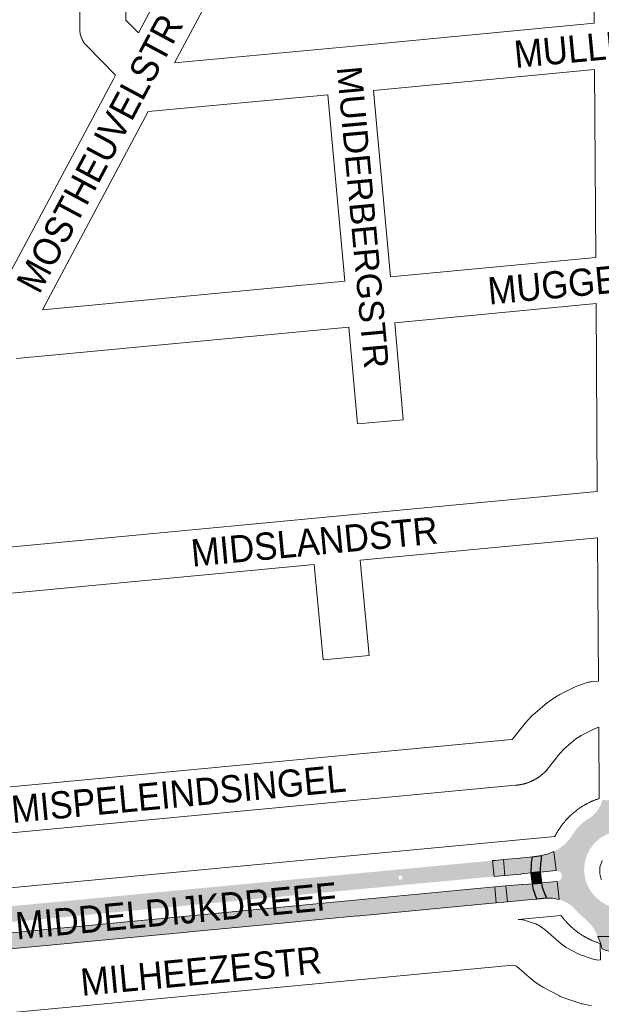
# Paper-space layout 'Layout1' of a CAD drawing. Header units: metres. Extents: x 123097 to 144122, y 392739 to 407589.
# Tile 40 of 256: x 126929 to 127094, y 400605 to 400884. Entities that reach past the tile are written whole.
import ezdxf
from ezdxf.enums import TextEntityAlignment as Align

# ---------------------------------------------------------------- set-up
doc = ezdxf.new("R2010")
doc.units = ezdxf.units.M
doc.header["$MEASUREMENT"] = 0
for name, color, linetype, lineweight in [('gs-anno-wegen algemeen tekst', 7, 'Continuous', 0), ('gs-knt-aanvullende hoofdweg', 7, 'Continuous', 0), ('gs-knt-wegen algemeen', 7, 'Continuous', 0), ('ir-ARC-asfalt-hoofdwegen-te inspecteren', 5, 'Continuous', 0), ('ir-ARC-fietspaden naastliggend- te inspecteren', 1, 'Continuous', 0)]:
    doc.layers.add(name, color=color, linetype=linetype, lineweight=lineweight)
doc.styles.add('Style-Arial', font='arial.ttf')

psp = doc.layouts.get("Layout1")

# ---------------------------------------------------------------- hatches: boundary and pattern name
at = {"layer": 'ir-ARC-asfalt-hoofdwegen-te inspecteren', "linetype": 'Continuous', "lineweight": 13}
h = psp.add_hatch(color=5, dxfattribs=at)
h.paths.add_polyline_path([(127081.106, 400648.745, 0.1233797), (127085.465, 400653.015, -0.0658417), (127087.245, 400655.353), (127087.246, 400655.353), (127087.68, 400655.784), (127088.383, 400656.401), (127088.859, 400656.779), (127090.159, 400657.627, 0.1370025), (127093.179, 400660.971), (127093.182, 400660.97), (127093.498, 400661.65), (127093.488, 400661.655), (127093.908, 400662.794), (127098.119, 400662.714, 0.2768972), (127098.937, 400662.146), (127099.665, 400662.126, 0.3032137), (127100.564, 400662.72), (127106.205, 400662.521, 0.0328995), (127107.339, 400660.462), (127107.338, 400660.462), (127107.401, 400660.367, 0.0003956), (127107.416, 400660.343), (127107.671, 400659.954, 0.0000848), (127107.674, 400659.949), (127107.75, 400659.834), (127107.753, 400659.837, 0.0640466), (127110.833, 400656.499, -0.0470378), (127113.057, 400654.324, 0.1105467), (127116.012, 400652.018), (127116.012, 400652.018), (127116.019, 400652.015, 0.0031029), (127116.116, 400651.97), (127116.22, 400651.921), (127116.57, 400651.758), (127116.574, 400651.757), (127116.692, 400651.702), (127116.699, 400651.717), (127117.3, 400651.528), (127118.045, 400651.356), (127118.444, 400646.401), (127118.248, 400646.384, 1.0124127), (127118.568, 400643.429), (127118.744, 400643.446), (127119.274, 400638.031), (127118.662, 400637.726), (127118.183, 400637.456), (127118.178, 400637.465), (127117.53, 400637.087), (127117.534, 400637.08, 0.1056853), (127114.341, 400633.819, -0.0611965), (127111.42, 400630.205), (127110.962, 400629.802), (127110.963, 400629.802, -0.0395369), (127109.222, 400628.509, 0.0818475), (127107.034, 400626.485), (127107.033, 400626.486), (127106.834, 400626.224), (127106.661, 400625.997), (127106.659, 400625.993), (127106.579, 400625.888), (127106.593, 400625.878), (127106.148, 400625.106), (127105.697, 400624.183), (127100.779, 400624.202), (127100.81, 400624.662, 0.4014431), (127099.828, 400625.685), (127099.042, 400625.697, 0.4376534), (127098.075, 400624.687), (127098.119, 400624.213), (127092.572, 400624.234), (127092.124, 400625.167), (127091.947, 400625.569), (127091.936, 400625.594, 0.000006), (127091.936, 400625.594), (127091.876, 400625.73), (127091.863, 400625.724, 0.0718903), (127089.632, 400628.59), (127089.635, 400628.594), (127089.529, 400628.688, 0.0004374), (127089.513, 400628.703), (127087.703, 400630.315), (127087.133, 400630.859), (127086.604, 400631.437, 0.0925189), (127083.741, 400633.798), (127083.743, 400633.802), (127083.644, 400633.851, 0.0002417), (127083.635, 400633.856), (127083.179, 400634.081), (127083.171, 400634.084), (127083.071, 400634.134), (127083.067, 400634.127), (127082.42, 400634.397), (127081.641, 400634.658), (127081.103, 400639.78, 0.9694305), (127080.765, 400642.839), (127080.133, 400648.229), (127080.448, 400648.385), (127080.452, 400648.378), (127081.108, 400648.742)])
h.paths.add_polyline_path([(127100.4, 400660.708), (127100.4, 400661.708), (127101.4, 400661.708), (127101.4, 400660.708)], flags=16)
h.paths.add_polyline_path([(127099.129, 400660.665), (127099.129, 400661.665), (127100.129, 400661.665), (127100.129, 400660.665)], flags=16)
h.paths.add_polyline_path([(127099.28, 400632.159), (127097.205, 400632.437), (127095.221, 400633.104), (127093.399, 400634.135), (127091.806, 400635.494), (127090.499, 400637.129), (127089.527, 400638.983), (127088.924, 400640.988), (127088.815, 400642.067), (127088.771, 400642.067), (127088.771, 400642.498), (127088.713, 400643.071), (127088.771, 400643.717), (127088.771, 400644.067), (127088.802, 400644.067), (127088.9, 400645.155), (127089.48, 400647.167), (127090.431, 400649.032), (127091.719, 400650.682), (127093.297, 400652.059), (127095.107, 400653.11), (127097.084, 400653.8), (127099.164, 400654.102), (127101.058, 400654.029), (127103.101, 400653.572), (127105.02, 400652.736), (127106.746, 400651.551), (127108.215, 400650.059), (127109.375, 400648.316), (127110.183, 400646.385), (127110.609, 400644.335), (127110.639, 400642.243), (127110.271, 400640.182), (127109.519, 400638.228), (127108.41, 400636.453), (127106.984, 400634.92), (127105.293, 400633.686), (127103.398, 400632.795), (127101.369, 400632.28)], flags=16)
at = {"layer": 'ir-ARC-asfalt-hoofdwegen-te inspecteren', "linetype": 'Continuous', "lineweight": 13, "extrusion": (0, 0, -1)}
for points in [[(-127080.133, 400648.229), (-127080.765, 400642.839), (-127076.293, 400642.372), (-127076.282, 400642.493, 0.0491328), (-127076.694, 400647.124), (-127077.744, 400647.369, -0.0469725)], [(-126858.837, 400616.461, 0.0340557), (-126864.074, 400618.064, 0.0233379), (-126873.414, 400619.442), (-126877.212, 400619.805), (-126877.132, 400620.596), (-126885.153, 400621.362), (-126886.781, 400621.495), (-127000, 400632.239), (-127063.432, 400638.219), (-127063.854, 400633.742), (-127063.803, 400633.737), (-127063.734, 400633.731), (-127063.734, 400633.731), (-127024.274, 400630), (-127024.273, 400630.01), (-127023.527, 400629.94), (-127023.528, 400629.93), (-127007.867, 400628.449), (-127007.866, 400628.457), (-127007.12, 400628.387), (-127007.12, 400628.379), (-126977.066, 400625.537), (-126977.065, 400625.541), (-126976.319, 400625.471), (-126976.319, 400625.467), (-126944.264, 400622.436), (-126944.263, 400622.438), (-126943.517, 400622.368), (-126943.517, 400622.366), (-126883.744, 400616.715), (-126881.63, 400616.514), (-126881.629, 400616.52), (-126880.883, 400616.448), (-126880.883, 400616.442), (-126872.071, 400615.603), (-126869.086, 400615.241, -0.0277548), (-126864.296, 400614.322), (-126864.296, 400614.324), (-126863.57, 400614.136), (-126863.57, 400614.134, -0.0335168), (-126857.999, 400612.232), (-126854.274, 400610.721), (-126853.345, 400610.372), (-126852.409, 400610.046), (-126851.581, 400609.787), (-126851.581, 400609.787), (-126851.223, 400609.675), (-126850.091, 400609.394), (-126847.048, 400608.717), (-126846.546, 400608.634), (-126845.741, 400613.057), (-126847.691, 400613.438), (-126849.256, 400613.816), (-126849.495, 400613.033), (-126851.591, 400613.608), (-126854.278, 400614.648)], [(-127092.572, 400624.234), (-127098.119, 400624.213), (-127098.536, 400619.721, 0.0997312), (-127093.856, 400620.696), (-127093.625, 400621.423, -0.0331033)]]:
    psp.add_hatch(color=5, dxfattribs=at).paths.add_polyline_path(points)
at = {"layer": 'ir-ARC-asfalt-hoofdwegen-te inspecteren', "linetype": 'Continuous', "lineweight": 13}
h = psp.add_hatch(color=5, dxfattribs=at)
h.paths.add_polyline_path([(126865.252, 400627.786, 0.0405563), (126875.285, 400627.955), (126878.456, 400628.252), (126881.043, 400628.476), (126973.481, 400637.23), (126973.482, 400637.225), (126974.228, 400637.295), (126974.228, 400637.301), (127000, 400639.742), (127006.265, 400640.333), (127006.265, 400640.332), (127007.011, 400640.402), (127007.011, 400640.404), (127038.059, 400643.334), (127038.06, 400643.327), (127038.806, 400643.397), (127038.806, 400643.404), (127054.488, 400644.884), (127054.489, 400644.877), (127055.235, 400644.947), (127055.235, 400644.954), (127062.797, 400645.668), (127063.22, 400641.186), (127000, 400635.233), (126886.848, 400624.509), (126884.868, 400624.34), (126876.851, 400623.59), (126876.742, 400624.382), (126875.35, 400624.261, -0.057589), (126862.952, 400624.311), (126860.305, 400624.708, 0.0602987), (126847.947, 400625.239), (126847.121, 400625.135), (126847.225, 400624.345), (126843.715, 400623.728), (126842.892, 400628.156), (126843.415, 400628.27), (126844.379, 400628.464), (126845.381, 400628.636), (126846.508, 400628.807, -0.0424985), (126850.834, 400629.057), (126854.842, 400629.006, -0.0473368), (126860.804, 400628.42), (126862.794, 400628.088), (126863.655, 400627.964), (126863.654, 400627.957), (126864.398, 400627.865), (126864.399, 400627.873)])
h.paths.add_polyline_path([(127036.275, 400640.323), (127036.183, 400641.319), (127037.179, 400641.411), (127037.271, 400640.415)], flags=16)
h.paths.add_polyline_path([(126908.598, 400628.149), (126908.5, 400629.145), (126909.496, 400629.243), (126909.594, 400628.247)], flags=16)
h.paths.add_polyline_path([(126972.248, 400634.365), (126972.182, 400635.363), (126973.18, 400635.429), (126973.246, 400634.431)], flags=16)
at = {"layer": 'ir-ARC-asfalt-hoofdwegen-te inspecteren', "linetype": 'Continuous', "lineweight": 13, "extrusion": (0, 0, -1)}
psp.add_hatch(color=5, dxfattribs=at).paths.add_polyline_path([(-127062.846, 400645.672), (-127063.592, 400645.742), (-127063.592, 400645.742), (-127065.902, 400645.958), (-127066.295, 400641.455), (-127063.22, 400641.186), (-127062.797, 400645.668), (-127062.846, 400645.673)], flags=0)
at = {"layer": 'ir-ARC-asfalt-hoofdwegen-te inspecteren', "linetype": 'Continuous', "lineweight": 13}
for points in [[(127074.05, 400646.72, 0.0452176), (127073.759, 400642.238), (127070.876, 400641.971), (127070.889, 400641.856), (127066.295, 400641.455), (127065.902, 400645.958), (127070.501, 400646.388)], [(127074.092, 400639.097, 0.0759367), (127075.34, 400634.792), (127071.837, 400634.472), (127066.982, 400634.028), (127066.571, 400638.513), (127071.216, 400638.949), (127071.228, 400638.844)], [(127081.641, 400634.658, 0.0541171), (127079.258, 400635.087), (127078.08, 400635.094, -0.0753693), (127076.638, 400639.279), (127076.615, 400639.386), (127081.103, 400639.78)]]:
    psp.add_hatch(color=5, dxfattribs=at).paths.add_polyline_path(points)
at = {"layer": 'ir-ARC-fietspaden naastliggend- te inspecteren', "linetype": 'Continuous', "lineweight": 30}
psp.add_hatch(color=1, dxfattribs=at).paths.add_polyline_path([(127076.694, 400647.124, 0.0491328), (127076.282, 400642.493), (127073.759, 400642.238, -0.0452176), (127074.05, 400646.72)])
at = {"layer": 'ir-ARC-fietspaden naastliggend- te inspecteren', "linetype": 'Continuous', "lineweight": 30, "extrusion": (0, 0, -1)}
psp.add_hatch(color=1, dxfattribs=at).paths.add_polyline_path([(-127076.293, 400642.372), (-127076.615, 400639.386), (-127076.638, 400639.279), (-127074.092, 400639.097), (-127073.759, 400642.238), (-127076.282, 400642.493)], flags=0)
psp.add_hatch(color=1, dxfattribs=at).paths.add_polyline_path([(-127078.08, 400635.094), (-127075.34, 400634.792, 0.0759367), (-127074.092, 400639.097), (-127076.638, 400639.279, -0.0753693)])

# ---------------------------------------------------------------- linework, layer by layer
at = {"layer": 'gs-knt-aanvullende hoofdweg', "color": 7, "linetype": 'Continuous', "flags": 128}
for points in [[(126920.166, 400637.422), (127080.434, 400652.54), (127080.476, 400652.615), (127080.515, 400652.689), (127080.551, 400652.758), (127080.633, 400652.913), (127080.668, 400652.979), (127080.752, 400653.134), (127080.808, 400653.236), (127080.894, 400653.389), (127080.931, 400653.453), (127081.019, 400653.606), (127081.078, 400653.707), (127081.168, 400653.858), (127081.217, 400653.94), (127081.298, 400654.072), (127081.309, 400654.089), (127081.359, 400654.17), (127081.452, 400654.315), (127081.454, 400654.319), (127081.456, 400654.322), (127081.504, 400654.399), (127081.601, 400654.547), (127081.646, 400654.616), (127081.743, 400654.762), (127081.796, 400654.841), (127081.895, 400654.986), (127081.949, 400655.064), (127082.05, 400655.207), (127082.104, 400655.284), (127082.207, 400655.427), (127082.263, 400655.503), (127082.368, 400655.645), (127082.419, 400655.713), (127082.525, 400655.853), (127082.619, 400655.975), (127082.728, 400656.113), (127082.748, 400656.139), (127082.858, 400656.277), (127082.913, 400656.345), (127083.024, 400656.481), (127083.122, 400656.598), (127083.236, 400656.732), (127083.257, 400656.757), (127083.372, 400656.891), (127083.448, 400656.979), (127083.565, 400657.11), (127083.628, 400657.181), (127083.747, 400657.312), (127083.827, 400657.399), (127083.947, 400657.527), (127083.989, 400657.57), (127084.11, 400657.697), (127084.194, 400657.785), (127084.318, 400657.911), (127084.361, 400657.953), (127084.485, 400658.077), (127084.57, 400658.162), (127084.697, 400658.285), (127084.742, 400658.327), (127084.869, 400658.448), (127084.978, 400658.551), (127085.108, 400658.67), (127085.153, 400658.71), (127085.284, 400658.828), (127085.352, 400658.889), (127085.485, 400659.005), (127085.576, 400659.084), (127085.71, 400659.198), (127085.756, 400659.237), (127085.891, 400659.35), (127085.922, 400659.376), (127085.924, 400659.378), (127085.962, 400659.409), (127086.001, 400659.441), (127086.098, 400659.52), (127086.192, 400659.595), (127086.33, 400659.704), (127086.425, 400659.778), (127086.565, 400659.885), (127086.592, 400659.905), (127086.732, 400660.011), (127086.828, 400660.083), (127086.97, 400660.187), (127087.066, 400660.256), (127087.21, 400660.358), (127087.239, 400660.378), (127087.383, 400660.48), (127087.509, 400660.567), (127087.656, 400660.665), (127087.705, 400660.697), (127087.852, 400660.794), (127087.931, 400660.846), (127088.079, 400660.941), (127088.179, 400661.004), (127088.329, 400661.097), (127088.391, 400661.135), (127088.541, 400661.226), (127088.641, 400661.286), (127088.793, 400661.375), (127088.876, 400661.422), (127089.029, 400661.51), (127089.061, 400661.528), (127089.214, 400661.614), (127089.349, 400661.688), (127089.504, 400661.771), (127089.588, 400661.815), (127089.744, 400661.896), (127089.795, 400661.922), (127089.952, 400662.003), (127090.072, 400662.062), (127090.23, 400662.139), (127090.281, 400662.164), (127090.44, 400662.24), (127090.562, 400662.297), (127090.722, 400662.37), (127090.773, 400662.393), (127090.934, 400662.465), (127091.057, 400662.518), (127091.219, 400662.588), (127091.255, 400662.603), (127091.417, 400662.671), (127091.557, 400662.728), (127091.721, 400662.793), (127091.758, 400662.807), (127091.922, 400662.871), (127092.048, 400662.919), (127092.213, 400662.98), (127092.288, 400663.008), (127092.453, 400663.067), (127092.556, 400663.102), (127092.723, 400663.16), (127093.011, 400663.261)], [(127093.806, 400645.692), (127093.2, 400643.829), (127093.168, 400643.597), (127093.158, 400643.52), (127093.151, 400643.451), (127093.142, 400643.36), (127093.136, 400643.293), (127093.13, 400643.202), (127093.124, 400643.112), (127093.121, 400643.044), (127093.118, 400642.953), (127093.116, 400642.883), (127093.116, 400642.803), (127093.116, 400642.793), (127093.132, 400642.318), (127093.133, 400642.314), (127093.181, 400641.895), (127093.542, 400640.462), (127093.591, 400640.34)], [(127093.275, 400622.218), (127093.234, 400622.231), (127093.117, 400622.267), (127092.949, 400622.321), (127092.846, 400622.355), (127092.455, 400622.483), (127092.182, 400622.587), (127092.107, 400622.615), (127091.942, 400622.677), (127091.854, 400622.711), (127091.69, 400622.775), (127091.565, 400622.825), (127091.402, 400622.892), (127091.35, 400622.913), (127091.188, 400622.981), (127091.101, 400623.019), (127090.94, 400623.089), (127090.852, 400623.127), (127090.724, 400623.181), (127090.586, 400623.248), (127090.426, 400623.323), (127090.375, 400623.347), (127090.216, 400623.423), (127090.114, 400623.473), (127089.957, 400623.551), (127089.855, 400623.603), (127089.698, 400623.684), (127089.629, 400623.72), (127089.474, 400623.802), (127089.408, 400623.837), (127089.253, 400623.921), (127089.151, 400623.977), (127089.091, 400624.011), (127089.061, 400624.028), (127089.03, 400624.045), (127088.998, 400624.063), (127088.934, 400624.1), (127088.781, 400624.188), (127088.68, 400624.247), (127088.529, 400624.337), (127088.448, 400624.386), (127088.298, 400624.478), (127088.217, 400624.528), (127088.068, 400624.622), (127087.988, 400624.673), (127087.84, 400624.77), (127087.771, 400624.815), (127087.625, 400624.912), (127087.546, 400624.965), (127087.485, 400625.007), (127087.475, 400625.013), (127087.467, 400625.019), (127087.401, 400625.064), (127087.324, 400625.118), (127087.18, 400625.219), (127087.103, 400625.273), (127086.96, 400625.376), (127086.884, 400625.432), (127086.742, 400625.537), (127086.674, 400625.588), (127086.534, 400625.694), (127086.412, 400625.788), (127086.274, 400625.897), (127086.248, 400625.917), (127086.11, 400626.027), (127086.042, 400626.082), (127085.982, 400626.131), (127085.906, 400626.193), (127085.789, 400626.291), (127085.655, 400626.405), (127085.63, 400626.426), (127085.5, 400626.539), (127085.497, 400626.541), (127085.493, 400626.544), (127085.408, 400626.618), (127085.277, 400626.734), (127085.206, 400626.797), (127085.075, 400626.916), (127084.989, 400626.996), (127084.861, 400627.116), (127084.817, 400627.158), (127084.69, 400627.279), (127084.602, 400627.363), (127084.59, 400627.376), (127084.476, 400627.487), (127084.434, 400627.53), (127084.31, 400627.654), (127084.225, 400627.739), (127084.102, 400627.866), (127084.06, 400627.911), (127083.939, 400628.038), (127083.837, 400628.147), (127083.718, 400628.277), (127083.677, 400628.322), (127083.559, 400628.453), (127083.498, 400628.521), (127083.382, 400628.654), (127083.329, 400628.715), (127083.311, 400628.736), (127083.303, 400628.745), (127083.292, 400628.757), (127083.189, 400628.879), (127083.15, 400628.925), (127083.037, 400629.06), (127082.978, 400629.131), (127082.867, 400629.267), (127082.792, 400629.361), (127082.683, 400629.499), (127082.609, 400629.594), (127082.502, 400629.734), (127082.482, 400629.761), (127082.376, 400629.901), (127082.304, 400629.997), (127082.2, 400630.139), (127082.194, 400630.148), (127082.157, 400630.194), (127070.083, 400629.044)]]:
    psp.add_lwpolyline(points, dxfattribs=at)
at = {"layer": 'gs-knt-wegen algemeen', "color": 7, "linetype": 'Continuous', "flags": 128}
for points in [[(126958.846, 400914.641), (126958.969, 400883.48), (126962.524, 400879.874), (126992.873, 400936.598)], [(127091.588, 400882.559), (127091.244, 400935.742)], [(127002.704, 400927.375), (126972.715, 400871.324)], [(126972.715, 400871.324), (127021.415, 400875.927), (127091.588, 400882.559)], [(127091.672, 400869.489), (127029.102, 400863.576)], [(127092.017, 400816.306), (127091.672, 400869.489)], [(127016.139, 400862.35), (126965.346, 400857.55)], [(127020.962, 400809.59), (127016.139, 400862.35)], [(127029.102, 400863.576), (127033.924, 400810.816)], [(126965.346, 400857.55), (126935.356, 400801.499)], [(127033.924, 400810.816), (127092.017, 400816.306)], [(126935.356, 400801.499), (127020.962, 400809.59)], [(127092.447, 400750.053), (127092.101, 400803.236)], [(126897.996, 400731.676), (127017.593, 400742.979), (127092.447, 400750.053)], [(127092.532, 400736.983), (127025.3, 400730.629)], [(127092.794, 400696.45), (127092.532, 400736.983)], [(126865.333, 400660.787), (127068.131, 400679.955), (127068.296, 400679.969), (127068.314, 400679.97), (127068.333, 400679.973), (127068.351, 400679.976), (127068.369, 400679.98), (127068.388, 400679.984), (127068.405, 400679.99), (127068.423, 400679.996), (127068.438, 400680.001), (127071.735, 400684.22), (127071.918, 400684.444), (127072.112, 400684.66), (127073.843, 400686.509), (127074.022, 400686.693), (127074.208, 400686.87), (127074.401, 400687.039), (127078.273, 400690.299), (127078.473, 400690.461), (127078.679, 400690.615), (127078.892, 400690.761), (127081.008, 400692.151), (127081.225, 400692.287), (127081.447, 400692.415), (127081.674, 400692.534), (127086.202, 400694.795), (127086.434, 400694.906), (127086.672, 400695.007), (127086.912, 400695.099), (127089.296, 400695.954), (127089.575, 400696.047), (127089.857, 400696.127), (127090.142, 400696.194), (127090.43, 400696.248), (127090.721, 400696.29), (127091.012, 400696.318), (127092.794, 400696.45)], [(127092.879, 400683.401), (127092.858, 400683.399), (127091.672, 400682.974), (127087.835, 400681.058), (127086.364, 400680.091), (127083.084, 400677.329), (127081.815, 400675.974), (127078.266, 400671.433), (127078.082, 400671.208), (127077.888, 400670.992), (127077.685, 400670.784), (127077.632, 400670.733), (127077.579, 400670.682), (127077.472, 400670.581), (127077.418, 400670.531), (127077.364, 400670.481), (127077.255, 400670.383), (127077.2, 400670.334), (127077.145, 400670.285), (127077.034, 400670.189), (127076.978, 400670.141), (127076.922, 400670.094), (127076.809, 400670), (127076.752, 400669.954), (127076.694, 400669.907), (127076.579, 400669.817), (127076.521, 400669.771), (127076.463, 400669.726), (127076.346, 400669.638), (127076.287, 400669.594), (127076.228, 400669.55), (127076.109, 400669.464), (127076.049, 400669.422), (127075.988, 400669.379), (127075.868, 400669.296), (127075.807, 400669.254), (127075.746, 400669.213), (127075.623, 400669.133), (127075.561, 400669.093), (127075.499, 400669.053), (127075.375, 400668.975), (127075.313, 400668.936), (127075.25, 400668.898), (127075.124, 400668.823), (127075.06, 400668.785), (127074.996, 400668.748), (127074.869, 400668.676), (127074.805, 400668.64), (127074.74, 400668.604), (127074.611, 400668.535), (127074.546, 400668.5), (127074.481, 400668.466), (127074.35, 400668.399), (127074.285, 400668.366), (127074.219, 400668.333), (127074.087, 400668.269), (127074.02, 400668.238), (127073.953, 400668.207), (127073.82, 400668.145), (127073.753, 400668.115), (127073.686, 400668.085), (127073.551, 400668.027), (127073.483, 400667.998), (127073.415, 400667.97), (127073.279, 400667.915), (127073.211, 400667.888), (127073.142, 400667.861), (127073.005, 400667.809), (127072.936, 400667.783), (127072.867, 400667.757), (127072.729, 400667.708), (127072.659, 400667.684), (127072.59, 400667.66), (127072.451, 400667.614), (127072.38, 400667.591), (127072.31, 400667.569), (127072.17, 400667.526), (127072.1, 400667.505), (127072.029, 400667.484), (127071.888, 400667.444), (127071.817, 400667.424), (127071.746, 400667.405), (127071.604, 400667.368), (127071.532, 400667.35), (127071.461, 400667.332), (127071.318, 400667.298), (127071.247, 400667.282), (127071.175, 400667.265), (127071.031, 400667.235), (127070.959, 400667.22), (127070.887, 400667.205), (127070.743, 400667.177), (127070.67, 400667.164), (127070.598, 400667.151), (127070.453, 400667.126), (127070.381, 400667.115), (127070.308, 400667.103), (127070.163, 400667.082), (127070.09, 400667.072), (127070.017, 400667.062), (127069.871, 400667.044), (127069.798, 400667.035), (127069.725, 400667.027), (127069.579, 400667.012), (127069.506, 400667.005), (127069.432, 400666.998), (127069.286, 400666.986), (126866.649, 400647.833)], [(127093.011, 400663.261), (127092.879, 400683.401)], [(127070.083, 400629.044), (127070.274, 400629.039), (127070.582, 400629.023), (127070.89, 400628.993), (127071.195, 400628.948), (127071.498, 400628.889), (127071.798, 400628.815), (127072.094, 400628.727), (127074.416, 400627.979), (127074.717, 400627.874), (127075.012, 400627.755), (127075.301, 400627.621), (127075.583, 400627.473), (127075.857, 400627.312), (127076.896, 400626.665), (127077.123, 400626.518), (127077.342, 400626.362), (127077.556, 400626.196), (127077.762, 400626.022), (127082.207, 400622.107), (127083.669, 400621.097), (127087.367, 400619.138), (127091.319, 400617.786), (127091.322, 400617.785), (127091.326, 400617.784)], [(127093.306, 400617.575), (127093.275, 400622.218)], [(127091.326, 400617.784), (127092.573, 400617.518), (127093.306, 400617.575)], [(127090.776, 400604.588), (127088.223, 400605.134), (127087.972, 400605.193), (127087.722, 400605.262), (127087.476, 400605.34), (127082.667, 400606.985), (127082.426, 400607.073), (127082.189, 400607.17), (127081.956, 400607.276), (127081.728, 400607.392), (127077.237, 400609.77), (127077.013, 400609.894), (127076.795, 400610.027), (127076.581, 400610.168), (127074.489, 400611.614), (127074.283, 400611.763), (127074.082, 400611.919), (127073.888, 400612.084), (127069.616, 400615.847), (127068.99, 400616.049), (127068.504, 400616.062), (126867.085, 400597.025)]]:
    psp.add_lwpolyline(points, dxfattribs=at)
for points in [[(126924.922, 400809.596), (126955.514, 400866.773), (126956.092, 400867.853), (126947.834, 400876.228), (126947.618, 400876.458), (126947.414, 400876.697), (126947.221, 400876.947), (126947.041, 400877.205), (126946.873, 400877.472), (126946.719, 400877.747), (126946.578, 400878.029), (126946.451, 400878.317), (126946.338, 400878.611), (126946.239, 400878.91), (126946.155, 400879.214), (126946.086, 400879.521), (126946.031, 400879.832), (126945.992, 400880.144), (126945.968, 400880.458), (126945.959, 400880.773), (126945.826, 400914.591, -0.3823814)], [(127092.101, 400803.236), (127035.091, 400797.848), (127037.518, 400770.42, -0.3845928), (127037.509, 400770.41), (127024.559, 400769.264, -0.3845947), (127024.548, 400769.273), (127022.129, 400796.623), (126927.986, 400787.725)], [(127025.3, 400730.629), (127027.843, 400703.719, -0.3846322), (127027.835, 400703.709), (127014.891, 400702.485, -0.3846307), (127014.881, 400702.494), (127012.337, 400729.404), (126890.626, 400717.902)]]:
    psp.add_lwpolyline(points, format="xyb", dxfattribs=at)
at = {"layer": 'ir-ARC-asfalt-hoofdwegen-te inspecteren', "color": 5, "linetype": 'Continuous', "lineweight": 13}
for points in [[(127080.133, 400648.229), (127080.765, 400642.839), (127076.293, 400642.372), (127076.282, 400642.493, -0.0491328), (127076.694, 400647.124), (127077.744, 400647.369, 0.0469725)], [(127074.05, 400646.72, 0.0452176), (127073.759, 400642.238), (127070.876, 400641.971), (127070.889, 400641.856), (127066.295, 400641.455), (127065.902, 400645.958), (127070.501, 400646.388)], [(127074.092, 400639.097, 0.0759367), (127075.34, 400634.792), (127071.837, 400634.472), (127066.982, 400634.028), (127066.571, 400638.513), (127071.216, 400638.949), (127071.228, 400638.844)], [(127081.641, 400634.658, 0.0541171), (127079.258, 400635.087), (127078.08, 400635.094, -0.0753693), (127076.638, 400639.279), (127076.615, 400639.386), (127081.103, 400639.78)], [(127092.572, 400624.234), (127098.119, 400624.213), (127098.536, 400619.721, -0.0997312), (127093.856, 400620.696), (127093.625, 400621.423, 0.0331033)]]:
    psp.add_lwpolyline(points, format="xyb", close=True, dxfattribs=at)
for points in [[(127062.846, 400645.672), (127063.592, 400645.742), (127063.592, 400645.742), (127065.902, 400645.958), (127066.295, 400641.455), (127063.22, 400641.186), (127062.797, 400645.668), (127062.846, 400645.673)], [(127066.571, 400638.513), (127066.982, 400634.028), (127063.854, 400633.742), (127063.432, 400638.219)]]:
    psp.add_lwpolyline(points, close=True, dxfattribs=at)
psp.add_lwpolyline([(126886.781, 400621.495), (127000, 400632.239), (127063.432, 400638.219), (127063.854, 400633.742), (127063.803, 400633.737), (127063.734, 400633.731), (127063.734, 400633.731), (127024.274, 400630), (127024.273, 400630.01), (127023.527, 400629.94), (127023.528, 400629.93), (127007.867, 400628.449), (127007.866, 400628.457), (127007.12, 400628.387), (127007.12, 400628.379), (126977.066, 400625.537), (126977.065, 400625.541), (126976.319, 400625.471), (126976.319, 400625.467), (126944.264, 400622.436), (126944.263, 400622.438), (126943.517, 400622.368), (126943.517, 400622.366), (126883.744, 400616.715)], dxfattribs=at)
psp.add_solid([(127066.571, 400638.513), (127066.982, 400634.028), (127063.432, 400638.219), (127063.854, 400633.742)], dxfattribs=at)
at = {"layer": 'ir-ARC-fietspaden naastliggend- te inspecteren', "color": 1, "linetype": 'Continuous', "lineweight": 30}
for points in [[(127076.694, 400647.124, 0.0491328), (127076.282, 400642.493), (127073.759, 400642.238, -0.0452176), (127074.05, 400646.72)], [(127078.08, 400635.094), (127075.34, 400634.792, -0.0759367), (127074.092, 400639.097), (127076.638, 400639.279, 0.0753693)]]:
    psp.add_lwpolyline(points, format="xyb", close=True, dxfattribs=at)
psp.add_lwpolyline([(127076.293, 400642.372), (127076.615, 400639.386), (127076.638, 400639.279), (127074.092, 400639.097), (127073.759, 400642.238), (127076.282, 400642.493)], close=True, dxfattribs=at)

# ---------------------------------------------------------------- texts
at = {"layer": 'gs-anno-wegen algemeen tekst', "color": 7, "style": 'Style-Arial', "width": 0.909091}
for s, rotation, p in [('MOSTHEUVELSTR', 61.85072, (126951.567, 400845.777)), ('MULLEGENSTR', 5.39959, (127105.43, 400877.161)), ('MUGGENBERGSTR', 5.39884, (127106.901, 400811.077)), ('MIDSLANDSTR', 5.39884, (127012.346, 400735.944)), ('MISPELEINDSINGEL', 5.39974, (126973.906, 400664.603)), ('MIDDELDIJKDREEF', 5.39914, (126973.192, 400631.466)), ('MILHEEZESTR', 5.39921, (126980.27, 400614.45))]:
    psp.add_text(s, height=7.7, rotation=rotation, dxfattribs=at).set_placement(p, align=Align.MIDDLE_CENTER)
at = {"layer": 'gs-anno-wegen algemeen tekst', "color": 7, "linetype": 'Continuous', "style": 'Style-Arial'}
psp.add_text('MUIDERBERGSTR', height=7, rotation=275.22288, dxfattribs=at).set_placement((127026.096, 400827.667), align=Align.MIDDLE_CENTER)

doc.saveas('drawing.dxf')
